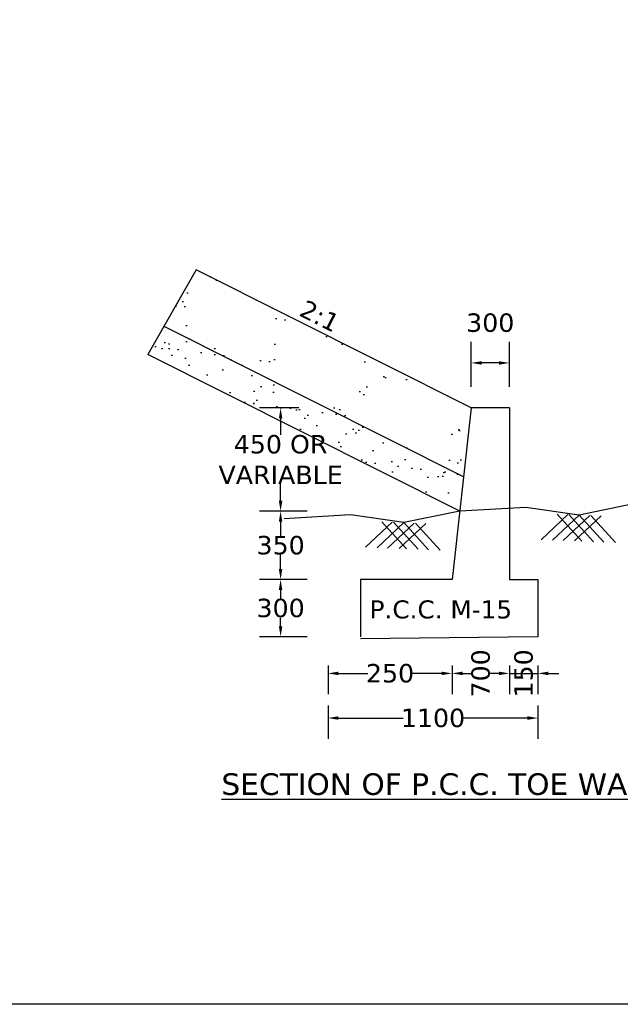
# Model space of a CAD drawing. Header units: feet. Extents: x -7746059455 to -3872629402, y -13315170761 to -6657188523.
# Tile 24 of 52: x -3873189634 to -3873181028, y -6657607670 to -6657593555. Entities that reach past the tile are written whole.
import ezdxf

# ---------------------------------------------------------------- set-up
doc = ezdxf.new("R2010")
doc.units = ezdxf.units.FT
doc.header["$MEASUREMENT"] = 0
doc.header["$PDMODE"] = 34
doc.header["$PDSIZE"] = 40
doc.layers.add('CHNGE', color=7, linetype='Continuous')
doc.layers.add('TEX', color=6, linetype='Continuous')
doc.styles.get("Standard").update_dxf_attribs({"font": 'verdana.ttf', "height": 264})
doc.dimstyles.new('Copy of ISO-25--------4', dxfattribs={"dimtxt": 200, "dimasz": 150, "dimexe": 300, "dimexo": 300, "dimgap": 0.02, "dimtad": 0, "dimtih": 1, "dimtoh": 1, "dimdec": 0, "dimlfac": 4, "dimdsep": 46, "dimtxsty": 'Standard', "dimcen": 150, "dimclrd": 1, "dimclre": 1, "dimclrt": 1, "dimadec": 0, "dimazin": 0, "dimtfac": 1, "dimtdec": 0, "dimtmove": 2, "dimatfit": 3, "dimfxl": 300, "dimarcsym": 0})
pattern_1 = [(142.5, (-3875224407.3, -6671332261.03), (15.313714, 468.411727), [0, -369.512685, 0, -413.270766, 0, -395.038232]), (172.5, (-3875224407.3, -6671332261.03), (-430.233515, 686.06498), [0, -199.34237, 0, -333.047618, 0, -127.627737]), (212.5, (-3875224108.3, -6671332261.03), (-757.04929, 1.375718), [0, -121.550225, 0, -437.580811, 0, -571.286059]), (222.5, (-3875224108.3, -6671332261.03), (-730.790733, 213.363325), [0, -60.775113, 0, -286.858532, 0, -328.185609])]

# ---------------------------------------------------------------- blocks, each defined once
blk = doc.blocks.new('*D51')
at = {"layer": 'Defpoints', "color": 0, "ltscale": 20, "transparency": 16777216}
for p in [(-3873183165.437021, -6657598475.125471), (-3873183165.437021, -6657599118.607933), (-3873182618.461006, -6657599118.607933)]:
    blk.add_point(p, dxfattribs=at)
at = {"layer": 'TEX', "color": 1, "lineweight": -2, "ltscale": 20, "transparency": 16777216}
for p, q in [((-3873183165.437021, -6657598818.607933), (-3873183165.437021, -6657598175.125471)), ((-3873182618.461006, -6657598818.607933), (-3873182618.461006, -6657598175.125471)), ((-3873182768.461006, -6657598475.125471), (-3873183015.437021, -6657598475.125471))]:
    blk.add_line(p, q, dxfattribs=at)
at = {"layer": 'TEX', "color": 1, "ltscale": 20, "transparency": 16777216}
for points in [[(-3873183015.437021, -6657598450.125471), (-3873183015.437021, -6657598500.125471), (-3873183165.437021, -6657598475.125471)], [(-3873182768.461006, -6657598450.125471), (-3873182768.461006, -6657598500.125471), (-3873182618.461006, -6657598475.125471)]]:
    blk.add_solid(points, dxfattribs=at)
at = {"layer": 'TEX', "color": 1, "ltscale": 20, "transparency": 16777216, "insert": (-3873182891.949014, -6657597900.122859), "char_height": 264, "attachment_point": 5}
blk.add_mtext('300', dxfattribs=at)
blk = doc.blocks.new('*D52')
at = {"layer": 'Defpoints', "color": 0, "ltscale": 20, "transparency": 16777216}
for p in [(-3873185216.59707, -6657600599.674765), (-3873185896.057668, -6657601580), (-3873185216.59707, -6657601580)]:
    blk.add_point(p, dxfattribs=at)
at = {"layer": 'TEX', "color": 1, "lineweight": -2, "ltscale": 20, "transparency": 16777216}
for p, q in [((-3873185516.59707, -6657600599.674765), (-3873186196.057668, -6657600599.674765)), ((-3873185896.057668, -6657600749.674765), (-3873185896.057668, -6657600952.321075)), ((-3873185896.057668, -6657601430), (-3873185896.057668, -6657601227.353687)), ((-3873185516.59707, -6657601580), (-3873186196.057668, -6657601580))]:
    blk.add_line(p, q, dxfattribs=at)
at = {"layer": 'TEX', "color": 1, "ltscale": 20, "transparency": 16777216}
for points in [[(-3873185921.057668, -6657600749.674765), (-3873185871.057668, -6657600749.674765), (-3873185896.057668, -6657600599.674765)], [(-3873185921.057668, -6657601430), (-3873185871.057668, -6657601430), (-3873185896.057668, -6657601580)]]:
    blk.add_solid(points, dxfattribs=at)
at = {"layer": 'TEX', "color": 1, "ltscale": 20, "transparency": 16777216, "insert": (-3873185896.057668, -6657601089.837382), "char_height": 264, "attachment_point": 5}
blk.add_mtext('350', dxfattribs=at)
blk = doc.blocks.new('*D53')
at = {"layer": 'Defpoints', "color": 0, "ltscale": 20, "transparency": 16777216}
for p in [(-3873185216.59707, -6657601580), (-3873185896.057668, -6657602400.46402), (-3873185216.59707, -6657602400.46402)]:
    blk.add_point(p, dxfattribs=at)
at = {"layer": 'TEX', "color": 1, "lineweight": -2, "ltscale": 20, "transparency": 16777216}
for p, q in [((-3873185516.59707, -6657601580), (-3873186196.057668, -6657601580)), ((-3873185896.057668, -6657601730), (-3873185896.057668, -6657601852.715704)), ((-3873185896.057668, -6657602250.46402), (-3873185896.057668, -6657602127.748316)), ((-3873185516.59707, -6657602400.46402), (-3873186196.057668, -6657602400.46402))]:
    blk.add_line(p, q, dxfattribs=at)
at = {"layer": 'TEX', "color": 1, "ltscale": 20, "transparency": 16777216}
for points in [[(-3873185921.057668, -6657601730), (-3873185871.057668, -6657601730), (-3873185896.057668, -6657601580)], [(-3873185921.057668, -6657602250.46402), (-3873185871.057668, -6657602250.46402), (-3873185896.057668, -6657602400.46402)]]:
    blk.add_solid(points, dxfattribs=at)
at = {"layer": 'TEX', "color": 1, "ltscale": 20, "transparency": 16777216, "insert": (-3873185896.057667, -6657601990.232011), "char_height": 264, "attachment_point": 5}
blk.add_mtext('300', dxfattribs=at)
blk = doc.blocks.new('*D54')
at = {"layer": 'Defpoints', "color": 0, "ltscale": 20, "transparency": 16777216}
for p in [(-3873185216.59707, -6657602513.731712), (-3873183438.925027, -6657602513.731712), (-3873183438.925027, -6657602925.744815)]:
    blk.add_point(p, dxfattribs=at)
at = {"layer": 'TEX', "color": 1, "lineweight": -2, "ltscale": 20, "transparency": 16777216}
for p, q in [((-3873185216.59707, -6657602813.731712), (-3873185216.59707, -6657603225.744815)), ((-3873185066.59707, -6657602925.744815), (-3873184647.807912, -6657602925.744815)), ((-3873183588.925027, -6657602925.744815), (-3873184007.714185, -6657602925.744815)), ((-3873183438.925027, -6657602813.731712), (-3873183438.925027, -6657603225.744815))]:
    blk.add_line(p, q, dxfattribs=at)
at = {"layer": 'TEX', "color": 1, "ltscale": 20, "transparency": 16777216}
for points in [[(-3873185066.59707, -6657602900.744815), (-3873185066.59707, -6657602950.744815), (-3873185216.59707, -6657602925.744815)], [(-3873183588.925027, -6657602900.744815), (-3873183588.925027, -6657602950.744815), (-3873183438.925027, -6657602925.744815)]]:
    blk.add_solid(points, dxfattribs=at)
at = {"layer": 'TEX', "color": 1, "ltscale": 20, "transparency": 16777216, "insert": (-3873184327.761049, -6657602925.744815), "char_height": 264, "attachment_point": 5}
blk.add_mtext('250', dxfattribs=at)
blk = doc.blocks.new('*D55')
at = {"layer": 'Defpoints', "color": 0, "ltscale": 20, "transparency": 16777216}
for p in [(-3873183438.925027, -6657602513.731712), (-3873182618.461006, -6657602513.731712), (-3873182618.461006, -6657602925.744815)]:
    blk.add_point(p, dxfattribs=at)
at = {"layer": 'TEX', "color": 1, "lineweight": -2, "ltscale": 20, "transparency": 16777216}
for p, q in [((-3873183438.925027, -6657602813.731712), (-3873183438.925027, -6657603225.744815)), ((-3873183288.925027, -6657602925.744815), (-3873183166.120671, -6657602925.744815)), ((-3873182768.461006, -6657602925.744815), (-3873182891.265358, -6657602925.744815)), ((-3873182618.461006, -6657602813.731712), (-3873182618.461006, -6657603225.744815))]:
    blk.add_line(p, q, dxfattribs=at)
at = {"layer": 'TEX', "color": 1, "ltscale": 20, "transparency": 16777216}
for points in [[(-3873183288.925027, -6657602900.744815), (-3873183288.925027, -6657602950.744815), (-3873183438.925027, -6657602925.744815)], [(-3873182768.461006, -6657602900.744815), (-3873182768.461006, -6657602950.744815), (-3873182618.461006, -6657602925.744815)]]:
    blk.add_solid(points, dxfattribs=at)
at = {"layer": 'TEX', "color": 1, "ltscale": 20, "transparency": 16777216, "insert": (-3873183028.693015, -6657602925.744815), "char_height": 264, "attachment_point": 5, "rotation": 90}
blk.add_mtext('700', dxfattribs=at)
blk = doc.blocks.new('*D56')
at = {"layer": 'Defpoints', "color": 0, "ltscale": 20, "transparency": 16777216}
for p in [(-3873182618.461006, -6657602513.731712), (-3873182208.228995, -6657602513.731712), (-3873182208.228995, -6657602925.744815)]:
    blk.add_point(p, dxfattribs=at)
at = {"layer": 'TEX', "color": 1, "lineweight": -2, "ltscale": 20, "transparency": 16777216}
for p, q in [((-3873182768.461006, -6657602925.744815), (-3873182918.461006, -6657602925.744815)), ((-3873182618.461006, -6657602813.731712), (-3873182618.461006, -6657603225.744815)), ((-3873182618.461006, -6657602925.744815), (-3873182208.228995, -6657602925.744815)), ((-3873182208.228995, -6657602813.731712), (-3873182208.228995, -6657603225.744815)), ((-3873182058.228995, -6657602925.744815), (-3873181908.228995, -6657602925.744815))]:
    blk.add_line(p, q, dxfattribs=at)
at = {"layer": 'TEX', "color": 1, "ltscale": 20, "transparency": 16777216}
for points in [[(-3873182768.461006, -6657602900.744815), (-3873182768.461006, -6657602950.744815), (-3873182618.461006, -6657602925.744815)], [(-3873182058.228995, -6657602900.744815), (-3873182058.228995, -6657602950.744815), (-3873182208.228995, -6657602925.744815)]]:
    blk.add_solid(points, dxfattribs=at)
at = {"layer": 'TEX', "color": 1, "ltscale": 20, "transparency": 16777216, "insert": (-3873182413.345, -6657602925.744815), "char_height": 264, "attachment_point": 5, "rotation": 90}
blk.add_mtext('150', dxfattribs=at)
blk = doc.blocks.new('*D57')
at = {"layer": 'Defpoints', "color": 0, "ltscale": 20, "transparency": 16777216}
for p in [(-3873185896.057668, -6657599121.136167), (-3873185332.528534, -6657599121.136167), (-3873185216.59707, -6657600599.674765)]:
    blk.add_point(p, dxfattribs=at)
at = {"layer": 'TEX', "color": 1, "lineweight": -2, "ltscale": 20, "transparency": 16777216}
for p, q in [((-3873185632.528534, -6657599121.136167), (-3873186196.057668, -6657599121.136167)), ((-3873185896.057668, -6657599271.136167), (-3873185896.057668, -6657599505.637312)), ((-3873185896.057668, -6657600449.674765), (-3873185896.057668, -6657600215.173618)), ((-3873185516.59707, -6657600599.674765), (-3873186196.057668, -6657600599.674765))]:
    blk.add_line(p, q, dxfattribs=at)
at = {"layer": 'TEX', "color": 1, "ltscale": 20, "transparency": 16777216}
for points in [[(-3873185921.057668, -6657599271.136167), (-3873185871.057668, -6657599271.136167), (-3873185896.057668, -6657599121.136167)], [(-3873185921.057668, -6657600449.674765), (-3873185871.057668, -6657600449.674765), (-3873185896.057668, -6657600599.674765)]]:
    blk.add_solid(points, dxfattribs=at)
at = {"layer": 'TEX', "color": 1, "ltscale": 20, "transparency": 16777216, "insert": (-3873185896.057667, -6657599860.405466), "char_height": 264, "attachment_point": 5}
blk.add_mtext('450 OR \\PVARIABLE', dxfattribs=at)
blk = doc.blocks.new('*D59')
at = {"layer": 'Defpoints', "color": 0, "ltscale": 20, "transparency": 16777216}
for p in [(-3873185216.59707, -6657603086.987951), (-3873182208.228995, -6657603086.987951), (-3873182208.228995, -6657603566.305254)]:
    blk.add_point(p, dxfattribs=at)
at = {"layer": 'TEX', "color": 1, "lineweight": -2, "ltscale": 20, "transparency": 16777216}
for p, q in [((-3873185216.59707, -6657603386.987951), (-3873185216.59707, -6657603866.305254)), ((-3873182208.228995, -6657603386.987951), (-3873182208.228995, -6657603866.305254)), ((-3873185066.59707, -6657603566.305254), (-3873184137.510265, -6657603566.305254)), ((-3873182358.228995, -6657603566.305254), (-3873183287.3158, -6657603566.305254))]:
    blk.add_line(p, q, dxfattribs=at)
at = {"layer": 'TEX', "color": 1, "ltscale": 20, "transparency": 16777216}
for points in [[(-3873185066.59707, -6657603541.305254), (-3873185066.59707, -6657603591.305254), (-3873185216.59707, -6657603566.305254)], [(-3873182358.228995, -6657603541.305254), (-3873182358.228995, -6657603591.305254), (-3873182208.228995, -6657603566.305254)]]:
    blk.add_solid(points, dxfattribs=at)
at = {"layer": 'TEX', "color": 1, "ltscale": 20, "transparency": 16777216, "insert": (-3873183712.413033, -6657603566.305254), "char_height": 264, "attachment_point": 5}
blk.add_mtext('1100', dxfattribs=at)

msp = doc.modelspace()

# ---------------------------------------------------------------- hatches: boundary and pattern name
at = {"layer": 'TEX', "ltscale": 20}
h = msp.add_hatch(dxfattribs=at)
h.set_pattern_fill('AR-SAND', color=256, scale=243.100451, style=0)
h.set_pattern_definition(pattern_1)
h.paths.add_polyline_path([(-3873187567.848392, -6657597948.803404), (-3873187107.143229, -6657597139.661778), (-3873183165.717935, -6657599121.136156), (-3873183275.239313, -6657600106.828553)])
h.paths.add_polyline_path([(-3873184812.122948, -6657598956.088029), (-3873184692.93471, -6657598709.937969, 0.4142135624), (-3873184819.896535, -6657598344.599663), (-3873185430.280645, -6657598049.045783, 0.4142135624), (-3873185795.618948, -6657598176.007608), (-3873185914.807186, -6657598422.157675, 0.4142135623), (-3873185787.84536, -6657598787.495974), (-3873185177.461247, -6657599083.049856, 0.4142135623)], flags=16)
h.paths.add_polyline_path([(-3873184513.032683, -6657599428.383086), (-3873183902.648571, -6657599723.936967, 0.4142135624), (-3873183537.310269, -6657599596.975142), (-3873183418.12203, -6657599350.825077, 0.4142135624), (-3873183545.083858, -6657598985.486776), (-3873184155.467968, -6657598689.932893, 0.4142135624), (-3873184520.80627, -6657598816.894716), (-3873184639.994507, -6657599063.044779, 0.4142135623)], flags=16)
h.paths.add_polyline_path([(-3873186097.057658, -6657598313.487167), (-3873185977.869422, -6657598067.337106, 0.4142135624), (-3873186104.831247, -6657597701.998803), (-3873186715.215357, -6657597406.444921, 0.4142135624), (-3873187080.553658, -6657597533.406748), (-3873187199.741896, -6657597779.556809, 0.4142135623), (-3873187072.780072, -6657598144.895113), (-3873186462.395962, -6657598440.448996, 0.4142135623)], flags=16)
h = msp.add_hatch(dxfattribs=at)
h.set_pattern_fill('AR-SAND', color=256, scale=243.100451, style=0)
h.set_pattern_definition(pattern_1)
h.paths.add_polyline_path([(-3873187798.200974, -6657598353.374218), (-3873187567.848392, -6657597948.803404), (-3873183275.239313, -6657600106.828553), (-3873183330, -6657600599.674753)])

# ---------------------------------------------------------------- linework, layer by layer
at = {"layer": 'CHNGE', "color": 31}
msp.add_line((-3873185404.58623, -6657598061.317381), (-3873185404.58623, -6657598061.317381), dxfattribs=at)
at = {"layer": 'TEX', "ltscale": 20}
for p, q in [((-3873187107.143229, -6657597139.661788), (-3873187798.200974, -6657598353.374228)), ((-3873183165.717935, -6657599121.136167), (-3873187107.143229, -6657597139.661788)), ((-3873183275.239313, -6657600106.828568), (-3873187563.464653, -6657597951.007258)), ((-3873183330, -6657600599.674765), (-3873187798.200974, -6657598353.374228)), ((-3873183165.437021, -6657599118.607933), (-3873183438.925027, -6657601580)), ((-3873182618.461006, -6657599118.607933), (-3873183165.437021, -6657599118.607933)), ((-3873182618.461006, -6657599118.607933), (-3873182618.461006, -6657601580)), ((-3873182163.904272, -6657601009.102745), (-3873181782.436225, -6657600649.448442)), ((-3873181997.684684, -6657601015.419085), (-3873181616.216642, -6657600655.764786)), ((-3873181578.387072, -6657601031.352399), (-3873181931.46071, -6657600643.785518)), ((-3873181848.660203, -6657601021.082015), (-3873181467.192159, -6657600661.427717)), ((-3873181412.167488, -6657601037.668739), (-3873181765.241126, -6657600650.101855)), ((-3873181682.44062, -6657601027.398359), (-3873181300.972578, -6657600667.74406)), ((-3873181263.143006, -6657601043.331666), (-3873181616.216642, -6657600655.764786)), ((-3873181096.923422, -6657601049.648014), (-3873181449.99706, -6657600662.081132)), ((-3873184677.220101, -6657601118.171532), (-3873184295.752054, -6657600758.517234)), ((-3873184511.000513, -6657601124.487875), (-3873184129.532471, -6657600764.833576)), ((-3873184091.702901, -6657601140.421187), (-3873184444.77654, -6657600752.854305)), ((-3873184361.97603, -6657601130.150805), (-3873183980.50799, -6657600770.496507)), ((-3873183925.483318, -6657601146.737528), (-3873184278.556956, -6657600759.170646)), ((-3873184195.756449, -6657601136.467149), (-3873183814.288408, -6657600776.812853)), ((-3873183776.458836, -6657601152.400456), (-3873184129.532471, -6657600764.833576)), ((-3873183610.239253, -6657601158.716806), (-3873183963.31289, -6657600771.149925)), ((-3873184750, -6657601580), (-3873184750, -6657602400.46402)), ((-3873183438.925027, -6657601580), (-3873184750, -6657601580)), ((-3873182618.461006, -6657601580), (-3873182208.228995, -6657601580)), ((-3873182208.228995, -6657601580), (-3873182208.228995, -6657602400.46402)), ((-3873182208.228995, -6657602400.46402), (-3873184750, -6657602430))]:
    msp.add_line(p, q, dxfattribs=at)
at = {"layer": 'TEX', "color": 3, "ltscale": 20}
msp.add_lwpolyline([(-3873218840, -6657568760), (-3873157260, -6657568760), (-3873157260, -6657607670), (-3873218840, -6657607670)], close=True, dxfattribs=at)
at = {"layer": 'TEX', "ltscale": 20}
for points in [[(-3873180816.684172, -6657600490.605976), (-3873180816.684172, -6657600490.605976), (-3873181616.216642, -6657600655.764786), (-3873182382.966421, -6657600545.546014), (-3873183330, -6657600599.674765)], [(-3873183330.000002, -6657600599.674765), (-3873183330.000002, -6657600599.674765), (-3873184129.532471, -6657600764.833576), (-3873184896.28225, -6657600654.614801), (-3873185843.315831, -6657600708.743555)]]:
    msp.add_lwpolyline(points, dxfattribs=at)

# ---------------------------------------------------------------- texts
at = {"layer": 'CHNGE', "insert": (-3873185022.440808, -6657597813.746827), "char_height": 257.9890176, "width": 729.45674318, "attachment_point": 3, "rotation": 333.3099324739}
msp.add_mtext('2:1', dxfattribs=at)
at = {"layer": 'CHNGE', "insert": (-3873184620.465065, -6657601879.581141), "char_height": 257.9890176, "width": 17845.6610813, "attachment_point": 1}
msp.add_mtext('P.C.C. M-15', dxfattribs=at)
at = {"layer": 'TEX', "ltscale": 20, "insert": (-3873183599.52918, -6657604358.460702), "char_height": 309.58682112, "width": 7473.7220027, "attachment_point": 2}
msp.add_mtext('{\\LSECTION OF P.C.C. TOE WALL}', dxfattribs=at)

# ---------------------------------------------------------------- dimensions: what is measured, and where the dimension line sits
at = {"layer": 'TEX', "ltscale": 20}
for base, p1, p2, text, picture, middle in [((-3873183165.437021, -6657598475.125471), (-3873182618.461006, -6657599118.607933), (-3873183165.437021, -6657599118.607933), '300', '*D51', (-3873182891.949014, -6657597900.122859)), ((-3873183438.925027, -6657602925.744815), (-3873185216.59707, -6657602513.731712), (-3873183438.925027, -6657602513.731712), '250', '*D54', (-3873184327.761049, -6657602925.744815)), ((-3873182208.228995, -6657603566.305254), (-3873185216.59707, -6657603086.987951), (-3873182208.228995, -6657603086.987951), '1100', '*D59', (-3873183712.413033, -6657603566.305254))]:
    dim = msp.add_linear_dim(base=base, p1=p1, p2=p2, text=text, dimstyle='Copy of ISO-25--------4', dxfattribs=at)
    dim.commit()
    dim.dimension.update_dxf_attribs({"geometry": picture, "text_midpoint": middle})
for base, p1, p2, text, picture, middle in [((-3873185896.057668, -6657599121.136167), (-3873185216.59707, -6657600599.674765), (-3873185332.528534, -6657599121.136167), '450 OR \\PVARIABLE', '*D57', (-3873185896.057667, -6657599860.405466)), ((-3873185896.057668, -6657602400.46402), (-3873185216.59707, -6657601580), (-3873185216.59707, -6657602400.46402), '300', '*D53', (-3873185896.057667, -6657601990.232011))]:
    dim = msp.add_linear_dim(base=base, p1=p1, p2=p2, angle=90, text=text, dimstyle='Copy of ISO-25--------4', dxfattribs=at)
    dim.commit()
    dim.dimension.update_dxf_attribs({"geometry": picture, "text_midpoint": middle})
dim = msp.add_linear_dim(base=(-3873185896.057668, -6657601580), p1=(-3873185216.59707, -6657600599.674765), p2=(-3873185216.59707, -6657601580), angle=90, text='350', dimstyle='Copy of ISO-25--------4', dxfattribs=at)
dim.commit()
dim.dimension.update_dxf_attribs({"geometry": '*D52', "text_midpoint": (-3873185896.057668, -6657601089.837382), "dimtype": 160})
for base, p1, p2, text, picture, middle in [((-3873182618.461006, -6657602925.744815), (-3873183438.925027, -6657602513.731712), (-3873182618.461006, -6657602513.731712), '700', '*D55', (-3873183028.693015, -6657602925.744815)), ((-3873182208.228995, -6657602925.744815), (-3873182618.461006, -6657602513.731712), (-3873182208.228995, -6657602513.731712), '150', '*D56', (-3873182413.345, -6657602925.744815))]:
    dim = msp.add_linear_dim(base=base, p1=p1, p2=p2, text=text, dimstyle='Copy of ISO-25--------4', dxfattribs=at)
    dim.commit()
    dim.dimension.update_dxf_attribs({"geometry": picture, "text_midpoint": middle, "dimtype": 160, "text_rotation": 90})

doc.saveas('drawing.dxf')
